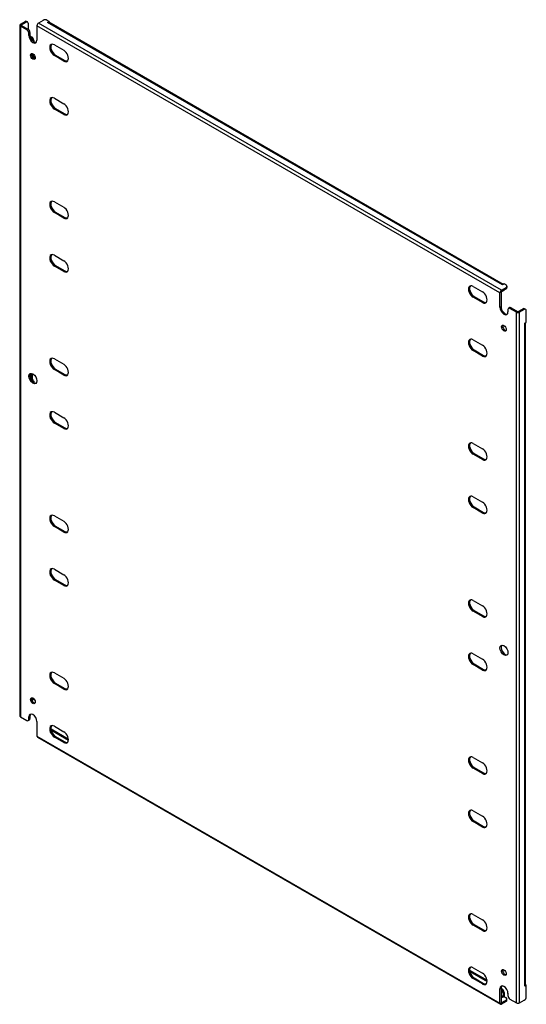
# Model space of a CAD drawing. Header units: inches. Extents: x 12 to 154, y 6 to 82.
# Tile 2 of 2: x 131 to 154, y 39 to 82. Entities that reach past the tile are written whole.
import ezdxf

# ---------------------------------------------------------------- set-up
doc = ezdxf.new("R2010")
doc.units = ezdxf.units.IN
doc.header["$MEASUREMENT"] = 0
doc.layers.add('Visible Edges(ANSI)', color=7, linetype='Continuous', lineweight=25)
doc.layers.add('Visible Tangent Edges(ANSI)', color=7, linetype='Continuous', lineweight=25)

msp = doc.modelspace()

# ---------------------------------------------------------------- linework, layer by layer
at = {"layer": 'Visible Edges(ANSI)'}
for p, q in [((131.476, 81.817), (131.68, 81.934)), ((131.524, 81.789), (131.728, 81.907)), ((131.742, 81.941), (131.79, 81.913)), ((131.816, 81.856), (131.816, 81.595)), ((132.475, 81.985), (132.272, 81.868)), ((132.74, 81.935), (132.652, 81.985)), ((132.67, 81.894), (132.74, 81.935)), ((132.67, 81.894), (132.67, 81.894)), ((132.67, 81.894), (132.67, 81.894)), ((152.675, 70.378), (132.72, 81.899)), ((132.74, 81.935), (132.74, 81.887)), ((131.447, 81.776), (131.447, 51.423)), ((131.76, 81.572), (131.476, 81.736)), ((131.524, 81.764), (131.808, 81.6)), ((131.848, 81.317), (131.848, 81.419)), ((131.896, 81.447), (131.896, 81.345)), ((132.202, 81.747), (132.202, 81.113)), ((131.901, 81.297), (131.975, 81.253)), ((131.919, 81.23), (131.927, 81.226)), ((132.064, 81.1), (132.064, 81.044)), ((132.016, 80.522), (132.016, 80.361)), ((132.064, 80.486), (132.064, 80.314)), ((132.968, 80.907), (133.38, 80.67)), ((133.38, 80.196), (132.968, 80.434)), ((133.016, 80.461), (133.428, 80.224)), ((132.968, 78.56), (133.38, 78.322)), ((133.38, 77.849), (132.968, 78.086)), ((133.016, 78.114), (133.428, 77.876)), ((132.968, 74.008), (133.38, 73.77)), ((133.016, 73.562), (133.428, 73.324)), ((133.38, 73.297), (132.968, 73.534)), ((132.968, 71.66), (133.38, 71.423)), ((133.38, 70.949), (132.968, 71.187)), ((133.016, 71.215), (133.428, 70.977)), ((151.353, 70.293), (151.764, 70.055)), ((152.601, 70.131), (152.804, 70.248)), ((152.601, 70.075), (152.804, 70.193)), ((152.69, 70.105), (152.642, 70.077)), ((152.716, 70.401), (152.646, 70.361)), ((152.646, 70.361), (152.646, 70.361)), ((152.646, 70.361), (152.646, 70.361)), ((152.804, 70.35), (152.716, 70.401)), ((152.841, 70.299), (152.841, 70.244)), ((151.764, 69.582), (151.353, 69.819)), ((151.401, 69.847), (151.812, 69.609)), ((152.531, 69.376), (152.531, 70.01)), ((152.579, 70.037), (152.579, 69.404)), ((152.884, 69.274), (152.884, 69.172)), ((152.91, 69.331), (152.958, 69.359)), ((153.256, 69.161), (152.973, 69.325)), ((153.021, 69.353), (153.304, 69.189)), ((153.552, 69.307), (153.348, 69.189)), ((153.6, 69.279), (153.396, 69.161)), ((153.662, 69.285), (153.614, 69.313)), ((153.688, 68.718), (153.688, 69.228)), ((153.618, 68.677), (153.688, 68.718)), ((153.618, 68.677), (153.618, 68.677)), ((153.618, 68.677), (153.618, 68.677)), ((153.647, 39.589), (153.647, 68.694)), ((151.353, 67.945), (151.764, 67.708)), ((132.968, 67.109), (133.38, 66.871)), ((151.764, 67.234), (151.353, 67.472)), ((151.401, 67.5), (151.812, 67.262)), ((133.38, 66.397), (132.968, 66.635)), ((133.016, 66.663), (133.428, 66.425)), ((131.949, 66.215), (131.949, 66.471)), ((131.998, 66.46), (131.998, 66.242)), ((132.064, 66.128), (132.022, 66.104)), ((132.064, 66.128), (132.064, 66.072)), ((132.968, 64.761), (133.38, 64.523)), ((133.38, 64.05), (132.968, 64.288)), ((133.016, 64.315), (133.428, 64.078)), ((151.353, 63.393), (151.764, 63.156)), ((151.764, 62.682), (151.353, 62.92)), ((151.401, 62.948), (151.812, 62.71)), ((151.353, 61.046), (151.764, 60.808)), ((151.401, 60.6), (151.812, 60.363)), ((132.968, 60.209), (133.38, 59.972)), ((151.764, 60.335), (151.353, 60.572)), ((133.38, 59.498), (132.968, 59.736)), ((133.016, 59.763), (133.428, 59.526)), ((132.968, 57.862), (133.38, 57.624)), ((133.38, 57.151), (132.968, 57.388)), ((133.016, 57.416), (133.428, 57.178)), ((151.353, 56.494), (151.764, 56.256)), ((151.764, 55.783), (151.353, 56.02)), ((151.401, 56.048), (151.812, 55.811)), ((151.353, 54.147), (151.764, 53.909)), ((151.764, 53.435), (151.353, 53.673)), ((151.401, 53.701), (151.812, 53.463)), ((132.968, 53.31), (133.38, 53.072)), ((133.38, 52.599), (132.968, 52.836)), ((133.016, 52.864), (133.428, 52.626)), ((132.038, 52.119), (131.99, 52.091)), ((132.016, 52.21), (132.016, 52.148)), ((131.476, 51.383), (131.76, 51.219)), ((131.822, 51.213), (131.87, 51.241)), ((131.848, 51.27), (131.848, 51.372)), ((131.896, 51.4), (131.896, 51.298)), ((132.202, 51.168), (132.202, 50.534)), ((132.819, 50.801), (133.584, 50.359)), ((132.829, 50.851), (133.581, 50.417)), ((132.968, 50.962), (133.38, 50.725)), ((132.222, 50.489), (152.551, 38.752)), ((133.38, 50.251), (132.968, 50.489)), ((133.016, 50.516), (133.428, 50.279)), ((151.353, 49.595), (151.764, 49.357)), ((151.764, 48.883), (151.353, 49.121)), ((151.401, 49.149), (151.812, 48.911)), ((151.353, 47.247), (151.764, 47.01)), ((151.764, 46.536), (151.353, 46.774)), ((151.401, 46.801), (151.812, 46.564)), ((151.353, 42.695), (151.764, 42.458)), ((151.764, 41.984), (151.353, 42.222)), ((151.401, 42.249), (151.812, 42.012)), ((151.196, 40.246), (151.966, 39.802)), ((151.353, 40.348), (151.764, 40.11)), ((151.204, 40.186), (151.969, 39.745)), ((151.764, 39.637), (151.353, 39.874)), ((151.401, 39.902), (151.812, 39.664)), ((152.531, 38.797), (152.531, 39.431)), ((152.579, 39.459), (152.579, 38.825)), ((152.579, 39.448), (152.628, 39.42)), ((152.579, 39.393), (152.58, 39.392)), ((153.688, 39.589), (153.618, 39.548)), ((153.618, 39.548), (153.618, 39.548)), ((153.618, 39.548), (153.618, 39.548)), ((153.647, 39.612), (153.688, 39.589)), ((153.688, 39.079), (153.688, 39.589)), ((152.716, 39.083), (152.646, 39.042)), ((152.646, 39.043), (152.646, 39.043)), ((152.646, 39.042), (152.646, 39.043)), ((152.668, 39.239), (152.668, 39.081)), ((152.716, 39.267), (152.716, 39.108)), ((152.716, 39.083), (152.804, 39.032)), ((152.841, 38.925), (152.841, 38.981)), ((152.884, 39.227), (152.884, 39.125)), ((152.973, 38.972), (153.256, 38.808)), ((152.804, 38.93), (152.601, 38.812)), ((152.804, 38.874), (152.601, 38.757)), ((153.396, 38.808), (153.6, 38.925))]:
    msp.add_line(p, q, dxfattribs=at)
for centre, major_axis, start_param, end_param in [((131.546, 81.776), (-0.099, 0), 5.497787, 7.068583), ((131.546, 81.776), (-0.031, 0), 5.497787, 7.068583), ((131.68, 81.832), (0.063, 0.108), 0, 0.785398), ((131.728, 81.805), (0.063, 0.108), 5.497787, 7.068583), ((132.272, 81.787), (0.0495, 0.0857), 0.785398, 2.356194), ((132.564, 81.934), (0.125, 0), 0.785398, 2.356194), ((132.67, 81.813), (0.0495, 0.0857), 0, 0.785398), ((131.76, 81.47), (0.062, -0.108), 0.785398, 2.356194), ((131.808, 81.498), (-0.063, 0.108), 3.926991, 5.497787), ((132.025, 81.215), (0.125, -0.217), 3.926991, 7.068583), ((132.073, 81.243), (0.125, -0.217), 3.926991, 6.089646), ((131.927, 81.124), (0.062, -0.108), 0.887242, 2.356194), ((131.975, 81.151), (-0.063, 0.108), 3.926991, 5.497787), ((132.968, 80.671), (-0.145, 0.251), 5.497787, 8.63938), ((133.016, 80.698), (-0.145, 0.251), 0.166574, 2.356194), ((132.073, 80.426), (-0.073, 0.126), 0.338008, 2.803584), ((133.38, 80.433), (0.145, -0.251), 5.497787, 8.63938), ((133.428, 80.461), (0.145, -0.251), 5.497787, 6.116612), ((132.968, 78.323), (-0.145, 0.251), 5.497787, 8.63938), ((133.016, 78.351), (-0.145, 0.251), 0.166574, 2.356194), ((133.38, 78.085), (0.145, -0.251), 5.497787, 8.63938), ((133.428, 78.113), (0.145, -0.251), 5.497787, 6.116612), ((132.968, 73.771), (-0.145, 0.251), 5.497787, 8.63938), ((133.016, 73.799), (-0.145, 0.251), 0.166574, 2.356194), ((133.38, 73.534), (0.145, -0.251), 5.497787, 8.63938), ((133.428, 73.561), (0.145, -0.251), 5.497787, 6.116612), ((132.968, 71.424), (-0.145, 0.251), 5.497787, 8.63938), ((133.016, 71.451), (-0.145, 0.251), 0.166574, 2.356194), ((133.38, 71.186), (0.145, -0.251), 5.497787, 8.63938), ((133.428, 71.214), (0.145, -0.251), 5.497787, 6.116612), ((151.353, 70.056), (-0.145, 0.251), 5.497787, 8.63938), ((151.401, 70.084), (-0.145, 0.251), 0.166574, 2.356194), ((152.601, 70.05), (0.0495, 0.0857), 0.785398, 2.356194), ((152.58, 70.185), (0.062, -0.108), 5.726091, 6.840784), ((152.646, 70.28), (0.0495, 0.0857), 0.721823, 0.785398), ((152.628, 70.213), (0.063, -0.108), 0, 0.557599), ((152.716, 70.299), (0.125, 0), 5.497787, 7.068583), ((152.716, 70.244), (0.125, 0), 5.497787, 6.283185), ((151.764, 69.818), (0.145, -0.251), 5.497787, 8.63938), ((152.601, 70.05), (0.0155, 0.0268), 0.785398, 2.356194), ((151.812, 69.846), (0.145, -0.251), 5.497787, 6.116612), ((152.708, 69.274), (0.125, -0.217), 3.926991, 7.068583), ((152.756, 69.302), (0.125, -0.217), 3.926991, 6.089646), ((152.973, 69.223), (-0.063, 0.108), 5.497787, 7.068583), ((153.021, 69.251), (-0.063, 0.108), 5.497787, 6.283185), ((153.552, 69.204), (0.063, 0.108), 0, 0.785398), ((153.6, 69.177), (0.062, 0.108), 5.497787, 7.068583), ((153.326, 69.202), (0.099, 0), 3.926991, 5.497787), ((153.326, 69.202), (0.031, 0), 3.926991, 5.497787), ((152.756, 68.485), (-0.073, 0.126), 0.338008, 2.803584), ((153.548, 68.717), (0.099, 0), 5.497787, 5.561362), ((151.353, 67.709), (-0.145, 0.251), 5.497787, 8.63938), ((151.401, 67.736), (-0.145, 0.251), 0.166574, 2.356194), ((151.764, 67.471), (0.145, -0.251), 5.497787, 8.63938), ((132.968, 66.872), (-0.145, 0.251), 5.497787, 8.63938), ((133.016, 66.899), (-0.145, 0.251), 0.166574, 2.356194), ((151.812, 67.499), (0.145, -0.251), 5.497787, 6.116612), ((133.38, 66.634), (0.145, -0.251), 5.497787, 8.63938), ((132.073, 66.27), (-0.125, 0.217), 0.193539, 2.948054), ((132.016, 66.176), (-0.0467, 0.081), 0.785398, 1.083372), ((132.064, 66.204), (0.0468, -0.081), 3.926991, 5.497787), ((133.428, 66.662), (0.145, -0.251), 5.497787, 6.116612), ((132.968, 64.524), (-0.145, 0.251), 5.497787, 8.63938), ((133.016, 64.552), (-0.145, 0.251), 0.166574, 2.356194), ((133.38, 64.287), (0.145, -0.251), 5.497787, 8.63938), ((133.428, 64.314), (0.145, -0.251), 5.497787, 6.116612), ((151.353, 63.157), (-0.145, 0.251), 5.497787, 8.63938), ((151.401, 63.184), (-0.145, 0.251), 0.166574, 2.356194), ((151.764, 62.919), (0.145, -0.251), 5.497787, 8.63938), ((151.812, 62.947), (0.145, -0.251), 5.497787, 6.116612), ((151.353, 60.809), (-0.145, 0.251), 5.497787, 8.63938), ((151.401, 60.837), (-0.145, 0.251), 0.166574, 2.356194), ((151.764, 60.572), (0.145, -0.251), 5.497787, 8.63938), ((132.968, 59.972), (-0.145, 0.251), 5.497787, 8.63938), ((133.016, 60), (-0.145, 0.251), 0.166574, 2.356194), ((151.812, 60.599), (0.145, -0.251), 5.497787, 6.116612), ((133.38, 59.735), (0.145, -0.251), 5.497787, 8.63938), ((133.428, 59.762), (0.145, -0.251), 5.497787, 6.116612), ((132.968, 57.625), (-0.145, 0.251), 5.497787, 8.63938), ((133.016, 57.653), (-0.145, 0.251), 0.166574, 2.356194), ((133.38, 57.387), (0.145, -0.251), 5.497787, 8.63938), ((133.428, 57.415), (0.145, -0.251), 5.497787, 6.116612), ((151.353, 56.257), (-0.145, 0.251), 5.497787, 8.63938), ((151.401, 56.285), (-0.145, 0.251), 0.166574, 2.356194), ((151.764, 56.02), (0.145, -0.251), 5.497787, 8.63938), ((151.812, 56.047), (0.145, -0.251), 5.497787, 6.116612), ((152.756, 54.329), (-0.125, 0.217), 0.193539, 2.948054), ((151.353, 53.91), (-0.145, 0.251), 5.497787, 8.63938), ((151.401, 53.938), (-0.145, 0.251), 0.166574, 2.356194), ((151.764, 53.672), (0.145, -0.251), 5.497787, 8.63938), ((132.968, 53.073), (-0.145, 0.251), 5.497787, 8.63938), ((133.016, 53.101), (-0.145, 0.251), 0.166574, 2.356194), ((151.812, 53.7), (0.145, -0.251), 5.497787, 6.116612), ((133.38, 52.835), (0.145, -0.251), 5.497787, 8.63938), ((133.428, 52.863), (0.145, -0.251), 5.497787, 6.116612), ((132.073, 52.114), (-0.073, 0.126), 0.338008, 2.803584), ((131.927, 52.199), (0.062, -0.108), 0.012335, 0.785398), ((131.975, 52.227), (0.063, -0.108), 0, 0.762813), ((132.025, 51.27), (-0.125, 0.217), 3.926991, 7.068583), ((132.073, 51.298), (-0.125, 0.217), 0.193539, 0.785398), ((131.546, 51.423), (-0.099, 0), 0, 0.785398), ((131.76, 51.321), (0.063, -0.108), 5.497787, 7.068583), ((131.808, 51.349), (0.063, -0.108), 0, 0.785398), ((132.968, 50.726), (-0.145, 0.251), 5.497787, 8.63938), ((133.016, 50.753), (-0.145, 0.251), 0.166574, 2.356194), ((132.829, 50.749), (-0.063, 0.108), 5.497787, 5.695787), ((133.38, 50.488), (0.145, -0.251), 5.497787, 8.63938), ((132.272, 50.575), (-0.0495, -0.0857), 5.497787, 6.283185), ((133.428, 50.516), (0.145, -0.251), 5.497787, 6.116612), ((151.353, 49.358), (-0.145, 0.251), 5.497787, 8.63938), ((151.401, 49.386), (-0.145, 0.251), 0.166574, 2.356194), ((151.764, 49.12), (0.145, -0.251), 5.497787, 8.63938), ((151.812, 49.148), (0.145, -0.251), 5.497787, 6.116612), ((151.353, 47.01), (-0.145, 0.251), 5.497787, 8.63938), ((151.401, 47.038), (-0.145, 0.251), 0.166574, 2.356194), ((151.764, 46.773), (0.145, -0.251), 5.497787, 8.63938), ((151.812, 46.801), (0.145, -0.251), 5.497787, 6.116612), ((151.353, 42.458), (-0.145, 0.251), 5.497787, 8.63938), ((151.401, 42.486), (-0.145, 0.251), 0.166574, 2.356194), ((151.764, 42.221), (0.145, -0.251), 5.497787, 8.63938), ((151.812, 42.249), (0.145, -0.251), 5.497787, 6.116612), ((151.353, 40.111), (-0.145, 0.251), 5.497787, 8.63938), ((151.401, 40.139), (-0.145, 0.251), 0.166574, 2.356194), ((152.756, 40.173), (-0.073, 0.126), 0.338008, 2.803584), ((151.764, 39.873), (0.145, -0.251), 5.497787, 8.63938), ((151.812, 39.901), (0.145, -0.251), 5.497787, 6.116612), ((152.708, 39.329), (-0.125, 0.217), 3.926991, 7.068583), ((152.756, 39.357), (-0.125, 0.217), 0.193539, 0.785398), ((152.58, 39.29), (0.062, -0.108), 0.785398, 2.356194), ((152.628, 39.318), (-0.063, 0.108), 3.926991, 5.497787), ((153.548, 39.589), (0.099, 0), 5.497787, 6.283185), ((152.646, 39.068), (0.0155, 0.0268), 3.926991, 5.497787), ((152.646, 39.068), (0.0495, 0.0857), 5.177171, 5.497787), ((152.716, 38.981), (0.125, 0), 5.497787, 7.068583), ((152.973, 39.074), (-0.062, 0.108), 0.785398, 2.356194), ((153.6, 39.028), (-0.063, -0.108), 0.785398, 2.356194), ((152.601, 38.838), (-0.0495, -0.0857), 5.497787, 7.068583), ((152.601, 38.838), (-0.0155, -0.0268), 5.497787, 7.068583), ((152.716, 38.925), (0.125, 0), 5.497787, 6.283185), ((153.326, 38.848), (0.099, 0), 3.926991, 5.497787)]:
    msp.add_ellipse(centre, major_axis=major_axis, ratio=0.57735, start_param=start_param, end_param=end_param, dxfattribs=at)
for centre, major_axis in [((132.025, 80.399), (0.072, -0.126)), ((152.708, 68.457), (0.072, -0.126)), ((132.025, 66.243), (0.125, -0.217)), ((152.708, 54.301), (0.125, -0.217)), ((132.025, 52.087), (-0.072, 0.126)), ((152.708, 40.145), (-0.072, 0.126))]:
    msp.add_ellipse(centre, major_axis=major_axis, ratio=0.57735, dxfattribs=at)
at = {"layer": 'Visible Tangent Edges(ANSI)'}
for p, q in [((131.524, 81.764), (131.524, 81.789)), ((131.68, 81.934), (131.728, 81.907)), ((152.601, 70.131), (132.272, 81.868)), ((152.646, 70.361), (132.67, 81.894)), ((131.476, 81.736), (131.476, 51.383)), ((131.808, 81.6), (131.76, 81.572)), ((131.848, 81.419), (131.896, 81.447)), ((152.531, 70.01), (132.202, 81.747)), ((131.848, 81.317), (131.896, 81.345)), ((131.975, 81.253), (131.927, 81.226)), ((132.022, 81.076), (132.064, 81.1)), ((132.968, 80.434), (133.016, 80.461)), ((133.38, 80.196), (133.428, 80.224)), ((132.968, 78.086), (133.016, 78.114)), ((133.38, 77.849), (133.428, 77.876)), ((132.968, 73.534), (133.016, 73.562)), ((133.38, 73.297), (133.428, 73.324)), ((132.968, 71.187), (133.016, 71.215)), ((133.38, 70.949), (133.428, 70.977)), ((152.804, 70.248), (152.804, 70.193)), ((151.353, 69.819), (151.401, 69.847)), ((151.764, 69.582), (151.812, 69.609)), ((152.531, 69.376), (152.579, 69.404)), ((152.973, 69.325), (153.021, 69.353)), ((153.552, 69.307), (153.6, 69.279)), ((153.256, 38.808), (153.256, 69.161)), ((153.396, 38.808), (153.396, 69.161)), ((153.618, 39.548), (153.618, 68.677)), ((151.353, 67.472), (151.401, 67.5)), ((151.764, 67.234), (151.812, 67.262)), ((132.968, 66.635), (133.016, 66.663)), ((131.998, 66.242), (131.949, 66.215)), ((133.38, 66.397), (133.428, 66.425)), ((132.968, 64.288), (133.016, 64.315)), ((133.38, 64.05), (133.428, 64.078)), ((151.353, 62.92), (151.401, 62.948)), ((151.764, 62.682), (151.812, 62.71)), ((151.353, 60.572), (151.401, 60.6)), ((151.764, 60.335), (151.812, 60.363)), ((132.968, 59.736), (133.016, 59.763)), ((133.38, 59.498), (133.428, 59.526)), ((132.968, 57.388), (133.016, 57.416)), ((133.38, 57.151), (133.428, 57.178)), ((151.353, 56.02), (151.401, 56.048)), ((151.764, 55.783), (151.812, 55.811)), ((151.353, 53.673), (151.401, 53.701)), ((151.764, 53.435), (151.812, 53.463)), ((132.968, 52.836), (133.016, 52.864)), ((133.38, 52.599), (133.428, 52.626)), ((132.062, 52.175), (132.016, 52.148)), ((131.848, 51.372), (131.896, 51.4)), ((131.896, 51.298), (131.848, 51.27)), ((132.813, 50.842), (132.829, 50.851)), ((132.202, 50.534), (152.531, 38.797)), ((132.968, 50.489), (133.016, 50.516)), ((133.38, 50.251), (133.428, 50.279)), ((151.353, 49.121), (151.401, 49.149)), ((151.764, 48.883), (151.812, 48.911)), ((151.353, 46.774), (151.401, 46.801)), ((151.764, 46.536), (151.812, 46.564)), ((151.353, 42.222), (151.401, 42.249)), ((151.764, 41.984), (151.812, 42.012)), ((151.353, 39.874), (151.401, 39.902)), ((151.764, 39.637), (151.812, 39.664)), ((152.531, 39.431), (152.579, 39.459)), ((152.628, 39.42), (152.58, 39.392)), ((152.668, 39.081), (152.579, 39.132)), ((152.646, 39.043), (152.579, 39.081)), ((152.668, 39.239), (152.716, 39.267)), ((152.601, 38.812), (152.579, 38.825)), ((152.804, 38.93), (152.804, 38.874))]:
    msp.add_line(p, q, dxfattribs=at)

doc.saveas('drawing.dxf')
